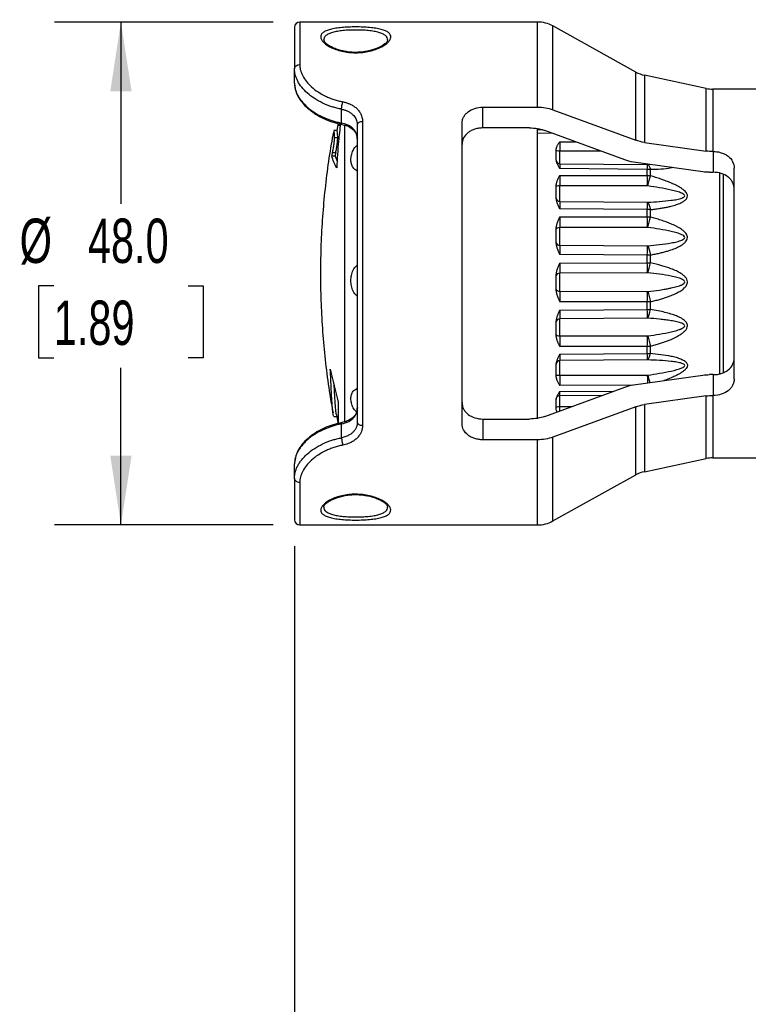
# Model space of a CAD drawing. Header units: millimetres. Extents: x 13 to 546, y 13 to 419.
# Tile 10 of 19: x 181 to 250, y 94 to 188. Entities that reach past the tile are written whole.
import ezdxf

# ---------------------------------------------------------------- set-up
doc = ezdxf.new("R2010")
doc.units = ezdxf.units.MM
doc.header["$LTSCALE"] = 2
doc.linetypes.add('SLD-Solid', pattern=[0])
doc.layers.add('DIMENSIONS', color=140, linetype='SLD-Solid', lineweight=25)
doc.styles.add('SLDTEXTSTYLE0', font='TXT', dxfattribs={"width": 0.7})
doc.dimstyles.new('SLDDIMSTYLE0', dxfattribs={"dimtxt": 4.316016, "dimasz": 6.604, "dimexe": 0, "dimexo": 0.0625, "dimgap": 1.079004, "dimtad": 0, "dimtih": 1, "dimtoh": 1, "dimrnd": 1e-09, "dimzin": 4, "dimdsep": 46, "dimtxsty": 'SLDTEXTSTYLE0', "dimsah": 1, "dimcen": 0.09, "dimadec": 0, "dimazin": 1, "dimtfac": 1, "dimtofl": 0, "dimtmove": 0, "dimatfit": 3, "dimfxl": 0, "dimfrac": 2, "dimtolj": 1, "dimtzin": 12, "dimarcsym": 0})
doc.dimstyles.new('SLDDIMSTYLE1', dxfattribs={"dimtxt": 4.316016, "dimasz": 6.604, "dimexe": 0, "dimexo": 0.0625, "dimgap": 1.079004, "dimtad": 0, "dimtih": 1, "dimtoh": 1, "dimrnd": 1e-09, "dimzin": 12, "dimdsep": 46, "dimtxsty": 'SLDTEXTSTYLE0', "dimsah": 1, "dimcen": 0.09, "dimadec": 0, "dimazin": 3, "dimtfac": 1, "dimtofl": 0, "dimtmove": 0, "dimatfit": 3, "dimfxl": 0, "dimfrac": 2, "dimtolj": 1, "dimtzin": 12, "dimarcsym": 0})
doc.dimstyles.new('SLDDIMSTYLE2', dxfattribs={"dimtxt": 4.316016, "dimasz": 6.604, "dimexe": 0, "dimexo": 0.0625, "dimgap": 1.079004, "dimtad": 0, "dimtih": 1, "dimtoh": 1, "dimrnd": 1e-09, "dimzin": 12, "dimdsep": 46, "dimtxsty": 'SLDTEXTSTYLE0', "dimsah": 1, "dimcen": 0, "dimadec": 0, "dimazin": 3, "dimtfac": 1, "dimtofl": 0, "dimtmove": 0, "dimatfit": 3, "dimfxl": 0, "dimfrac": 2, "dimtolj": 1, "dimtzin": 12, "dimarcsym": 0})

# ---------------------------------------------------------------- blocks, each defined once
blk = doc.blocks.new('_D_2')
at = {"layer": 'DIMENSIONS'}
for p, q in [((252.47, 232.239), (231.08, 232.239)), ((286.909, 172.59), (252.47, 232.239))]:
    blk.add_line(p, q, dxfattribs=at)
blk.add_solid([(286.909, 172.59), (284.487, 178.817), (282.727, 177.801)], dxfattribs=at)
at = {"layer": 'DIMENSIONS', "char_height": 4.2333, "attachment_point": 1, "style": 'SLDTEXTSTYLE0'}
for s, insert in [('M20', (215.966, 241.126)), ('M25', (215.966, 234.266)), ('KNOCKOUT', (205.688, 227.407))]:
    blk.add_mtext(s, dxfattribs=dict(at, insert=insert))
blk = doc.blocks.new('_D_5')
at = {"layer": 'DIMENSIONS'}
for p, q in [((206.859, 137.456), (206.859, 64.788)), ((312.159, 124.809), (312.159, 64.788)), ((206.859, 71.138), (242.479, 71.138)), ((248.327, 71.138), (246.878, 71.138)), ((246.878, 71.138), (246.878, 64.279)), ((261.153, 71.138), (262.602, 71.138)), ((262.602, 71.138), (262.602, 64.279)), ((312.159, 71.138), (267, 71.138)), ((246.878, 64.279), (248.327, 64.279)), ((262.602, 64.279), (261.153, 64.279))]:
    blk.add_line(p, q, dxfattribs=at)
for points in [[(206.859, 71.138), (213.463, 70.122), (213.463, 72.154)], [(312.159, 71.138), (305.555, 72.154), (305.555, 70.122)]]:
    blk.add_solid(points, dxfattribs=at)
at = {"layer": 'DIMENSIONS', "char_height": 4.2333, "attachment_point": 1, "style": 'SLDTEXTSTYLE0'}
for s, insert in [('105.3', (246.532, 77.562)), ('4.15', (248.327, 69.736))]:
    blk.add_mtext(s, dxfattribs=dict(at, insert=insert))
blk = doc.blocks.new('_D_6')
at = {"layer": 'DIMENSIONS'}
for p, q in [((204.819, 187.496), (183.929, 187.496)), ((190.279, 187.496), (190.279, 170.137)), ((183.866, 162.311), (182.417, 162.311)), ((182.417, 162.311), (182.417, 155.451)), ((196.692, 162.311), (198.141, 162.311)), ((198.141, 162.311), (198.141, 155.451)), ((182.417, 155.451), (183.866, 155.451)), ((198.141, 155.451), (196.692, 155.451)), ((190.279, 139.496), (190.279, 154.485)), ((204.819, 139.496), (183.929, 139.496))]:
    blk.add_line(p, q, dxfattribs=at)
for points in [[(190.279, 187.496), (189.263, 180.892), (191.295, 180.892)], [(190.279, 139.496), (191.295, 146.1), (189.263, 146.1)]]:
    blk.add_solid(points, dxfattribs=at)
at = {"layer": 'DIMENSIONS', "char_height": 4.2333, "attachment_point": 1, "style": 'SLDTEXTSTYLE0'}
for s, insert in [('%%c', (180.608, 168.734)), ('48.0', (187.124, 168.734)), ('1.89', (183.866, 160.909))]:
    blk.add_mtext(s, dxfattribs=dict(at, insert=insert))

msp = doc.modelspace()

# ---------------------------------------------------------------- linework, layer by layer
for p, q in [((230.083, 187.496), (207.359, 187.496)), ((207.359, 187.496), (207.359, 183.44)), ((230.083, 179.371), (230.083, 187.496)), ((239.467, 182.725), (231.537, 187.12)), ((231.537, 179.122), (231.537, 187.12)), ((206.859, 181.652), (206.859, 183.025)), ((239.467, 176.215), (239.467, 182.725)), ((246.19, 181.162), (240.297, 182.414)), ((240.297, 182.414), (240.297, 176.009)), ((246.19, 175.181), (246.19, 181.162)), ((258.859, 181.096), (246.813, 181.096)), ((246.813, 181.096), (246.813, 175.138)), ((211.359, 177.853), (211.359, 179.177)), ((224.859, 179.371), (230.083, 179.371)), ((224.859, 177.387), (224.859, 179.371)), ((231.537, 179.122), (239.467, 176.215)), ((211.006, 177.693), (210.902, 177.132)), ((211.031, 177.651), (211.235, 177.651)), ((211.628, 177.688), (211.628, 149.3)), ((213.359, 177.99), (213.359, 149.003)), ((222.859, 149.177), (222.859, 177.816)), ((210.912, 177.132), (210.61, 177.132)), ((229.307, 177.387), (224.859, 177.387)), ((230.039, 177.331), (230.039, 163.496)), ((230.58, 177.192), (230.039, 177.194)), ((231.525, 176.858), (230.039, 176.876)), ((238.404, 174.336), (230.761, 177.138)), ((210.689, 176.46), (210.991, 176.46)), ((232.206, 176.067), (233.7, 176.06)), ((240.297, 176.009), (246.19, 175.181)), ((210.498, 175.039), (210.799, 175.039)), ((231.859, 174.301), (231.859, 175.402)), ((232.206, 173.978), (232.206, 175.177)), ((236.141, 175.166), (232.206, 175.177)), ((246.813, 175.138), (246.859, 175.138)), ((246.859, 175.138), (246.859, 173.153)), ((210.732, 174.702), (210.43, 174.702)), ((210.732, 174.702), (210.937, 174.204)), ((232.206, 173.978), (240.561, 173.906)), ((245.874, 173.197), (239.235, 174.13)), ((240.561, 173.906), (240.6, 173.906)), ((240.805, 173.909), (240.6, 173.906)), ((240.561, 173.432), (232.206, 173.505)), ((240.561, 172.842), (240.561, 173.432)), ((240.853, 172.821), (240.853, 173.416)), ((246.498, 173.153), (246.859, 173.153)), ((247.499, 153.906), (247.499, 173.09)), ((247.791, 172.973), (247.791, 154.004)), ((248.859, 153.43), (248.859, 173.562)), ((231.859, 170.612), (231.859, 171.989)), ((232.206, 172.858), (240.561, 172.842)), ((232.206, 170.362), (232.206, 171.863)), ((240.561, 171.859), (232.206, 171.863)), ((240.6, 171.856), (240.561, 171.859)), ((232.206, 170.362), (240.561, 170.3)), ((240.561, 169.593), (232.206, 169.653)), ((240.561, 168.898), (240.561, 169.593)), ((240.853, 168.884), (240.853, 169.585)), ((232.206, 168.891), (240.561, 168.898)), ((231.859, 166.347), (231.859, 167.888)), ((240.561, 167.888), (232.206, 167.87)), ((232.206, 166.19), (232.206, 167.87)), ((240.6, 167.885), (240.561, 167.888)), ((232.206, 166.19), (240.561, 166.142)), ((240.561, 165.26), (232.206, 165.302)), ((232.206, 164.487), (240.561, 164.516)), ((240.561, 164.516), (240.561, 165.26)), ((240.853, 164.51), (240.853, 165.261)), ((240.561, 163.561), (232.206, 163.524)), ((232.206, 161.8), (232.206, 163.524)), ((240.6, 163.559), (240.561, 163.561)), ((230.039, 163.496), (230.039, 149.667)), ((231.859, 161.85), (231.859, 163.432)), ((232.206, 161.8), (240.561, 161.77)), ((240.561, 160.784), (232.206, 160.805)), ((240.561, 160.052), (240.561, 160.784)), ((240.853, 160.055), (240.853, 160.794)), ((232.206, 160.003), (240.561, 160.052)), ((231.859, 157.488), (231.859, 158.981)), ((240.561, 159.229), (232.206, 159.175)), ((232.206, 157.547), (232.206, 159.175)), ((240.6, 159.228), (240.561, 159.229)), ((232.206, 157.547), (240.561, 157.538)), ((240.561, 156.528), (232.206, 156.526)), ((240.561, 155.867), (240.561, 156.528)), ((240.853, 155.878), (240.853, 156.545)), ((232.206, 155.802), (240.561, 155.867)), ((240.561, 155.242), (232.206, 155.176)), ((232.206, 153.777), (232.206, 155.176)), ((240.6, 155.242), (240.561, 155.242)), ((231.859, 153.611), (231.859, 154.895)), ((232.206, 153.777), (240.561, 153.788)), ((239.235, 152.863), (245.874, 153.796)), ((246.859, 153.839), (246.498, 153.839)), ((246.859, 153.839), (246.859, 151.855)), ((230.761, 149.855), (238.404, 152.657)), ((239.112, 152.832), (232.206, 152.812)), ((232.206, 152.224), (237.349, 152.27)), ((231.859, 150.536), (231.859, 151.507)), ((232.204, 151.851), (236.304, 151.887)), ((232.206, 151.851), (232.206, 151.862)), ((232.206, 150.793), (232.206, 151.852)), ((246.19, 151.812), (240.297, 150.983)), ((246.19, 145.831), (246.19, 151.812)), ((246.859, 151.855), (246.813, 151.855)), ((246.813, 151.855), (246.813, 145.896)), ((239.467, 150.778), (231.537, 147.871)), ((232.206, 150.793), (233.333, 150.798)), ((239.467, 144.268), (239.467, 150.778)), ((240.297, 150.983), (240.297, 144.578)), ((210.61, 149.86), (210.912, 149.86)), ((224.859, 149.606), (229.307, 149.606)), ((224.859, 149.606), (224.859, 147.622)), ((211.359, 147.816), (211.359, 149.14)), ((230.083, 147.622), (224.859, 147.622)), ((230.083, 139.496), (230.083, 147.622)), ((231.537, 139.872), (231.537, 147.871)), ((240.297, 144.578), (246.19, 145.831)), ((246.813, 145.896), (258.859, 145.896)), ((206.859, 143.968), (206.859, 145.34)), ((231.537, 139.872), (239.467, 144.268)), ((207.359, 143.552), (207.359, 139.496)), ((207.359, 139.496), (230.083, 139.496))]:
    msp.add_line(p, q)
for centre, radius, start, end in [((207.359, 186.996), 0.5, 90, 180), ((230.083, 184.496), 3, 61, 90), ((240.921, 185.349), 3, 241, 258), ((246.813, 184.096), 3, 258, 270), ((246.813, 142.896), 3, 90, 102), ((240.921, 141.644), 3, 102, 119), ((207.359, 139.996), 0.5, 180, 270), ((230.083, 142.496), 3, 270, 299)]:
    msp.add_arc(centre, radius, start, end)
for points, knots in [([(212.709, 187.03), (212.935, 187.03), (213.388, 187.021), (214.04, 186.978), (214.634, 186.906), (215.147, 186.801), (215.559, 186.664), (215.851, 186.494), (216.027, 186.294), (216.079, 186.069), (216.012, 185.825), (215.821, 185.572), (215.52, 185.32), (215.111, 185.081), (214.613, 184.87), (214.03, 184.702), (213.39, 184.591), (212.709, 184.554), (212.031, 184.593), (211.384, 184.7), (210.804, 184.87), (210.307, 185.082), (209.902, 185.32), (209.602, 185.571), (209.411, 185.824), (209.344, 186.068), (209.393, 186.293), (209.566, 186.494), (209.856, 186.664), (210.269, 186.801), (210.782, 186.905), (211.377, 186.978), (212.029, 187.02), (212.482, 187.03), (212.709, 187.03)], [0, 0, 0, 0, 0.0310099, 0.0620492, 0.0932358, 0.1245405, 0.1554941, 0.1870013, 0.2182504, 0.2498541, 0.2813883, 0.3128505, 0.3443627, 0.3756268, 0.4071727, 0.4379033, 0.4692472, 0.4999949, 0.5310188, 0.562115, 0.5932635, 0.6244886, 0.6557001, 0.6871746, 0.7185932, 0.7501112, 0.7817358, 0.8129265, 0.8444119, 0.8753458, 0.9066821, 0.9379153, 0.9689832, 1, 1, 1, 1]), ([(212.709, 186.736), (212.502, 186.733), (212.089, 186.728), (211.492, 186.683), (210.951, 186.613), (210.488, 186.512), (210.116, 186.376), (209.878, 186.226), (209.741, 186.075), (209.668, 185.939), (209.663, 185.839), (209.66, 185.79)], [0, 0, 0, 0, 0.125311, 0.250279, 0.378278, 0.501439, 0.624374, 0.751746, 0.832469, 0.91727, 1, 1, 1, 1]), ([(215.756, 185.793), (215.749, 185.867), (215.734, 186.012), (215.568, 186.207), (215.302, 186.375), (214.928, 186.511), (214.465, 186.612), (213.924, 186.683), (213.328, 186.728), (212.916, 186.733), (212.709, 186.736)], [0, 0, 0, 0, 0.125608, 0.247594, 0.375828, 0.498523, 0.622249, 0.749882, 0.874493, 1, 1, 1, 1]), ([(215.759, 185.799), (215.752, 185.752), (215.737, 185.665), (215.601, 185.492), (215.363, 185.303), (215.029, 185.112), (214.684, 184.956), (214.304, 184.823), (213.847, 184.707), (213.345, 184.628), (212.694, 184.588), (212.056, 184.627), (211.474, 184.728), (211.027, 184.847), (210.569, 185.017), (210.125, 185.243), (209.745, 185.524), (209.692, 185.703), (209.663, 185.8)], [0, 0, 0, 0, 0.055812, 0.105821, 0.188166, 0.246367, 0.289555, 0.336692, 0.3883, 0.440672, 0.489101, 0.577347, 0.622719, 0.669772, 0.728142, 0.802995, 0.893802, 1, 1, 1, 1]), ([(207.359, 183.44), (207.36, 183.397), (207.361, 183.309), (207.375, 183.176), (207.398, 183.042), (207.429, 182.907), (207.47, 182.772), (207.519, 182.636), (207.577, 182.499), (207.712, 182.226), (207.98, 181.816), (208.473, 181.296), (209.086, 180.821), (209.689, 180.481), (210.212, 180.25), (210.622, 180.1), (211.045, 179.974), (211.337, 179.912), (211.484, 179.881)], [0, 0, 0, 0, 0.031894, 0.063582, 0.095112, 0.126532, 0.15789, 0.189235, 0.220616, 0.252083, 0.377742, 0.502957, 0.627378, 0.752099, 0.814771, 0.876682, 0.938276, 1, 1, 1, 1]), ([(211.359, 179.177), (211.283, 179.192), (211.134, 179.221), (210.918, 179.272), (210.712, 179.326), (210.516, 179.384), (210.331, 179.444), (210.155, 179.506), (209.988, 179.569), (209.832, 179.632), (209.685, 179.696), (209.3, 179.873), (208.734, 180.191), (208.062, 180.706), (207.533, 181.261), (207.21, 181.753), (207.03, 182.144), (206.932, 182.439), (206.87, 182.735), (206.863, 182.928), (206.859, 183.025)], [0, 0, 0, 0, 0.029511, 0.058031, 0.08556, 0.1121, 0.137649, 0.162208, 0.185777, 0.208356, 0.229945, 0.250545, 0.380995, 0.500641, 0.628517, 0.750533, 0.812087, 0.874166, 0.936796, 1, 1, 1, 1]), ([(206.859, 181.652), (206.86, 181.607), (206.861, 181.516), (206.876, 181.377), (206.899, 181.236), (206.933, 181.094), (206.976, 180.95), (207.028, 180.806), (207.091, 180.66), (207.163, 180.514), (207.245, 180.369), (207.337, 180.223), (207.439, 180.078), (207.55, 179.934), (207.671, 179.791), (207.802, 179.65), (207.942, 179.51), (208.228, 179.248), (208.73, 178.866), (209.34, 178.524), (209.834, 178.305), (210.157, 178.178), (210.52, 178.056), (210.923, 177.943), (211.21, 177.884), (211.359, 177.853)], [0, 0, 0, 0, 0.030643, 0.061345, 0.09211, 0.122941, 0.153843, 0.184819, 0.215871, 0.247005, 0.278223, 0.309529, 0.340926, 0.372418, 0.404008, 0.435699, 0.467495, 0.499399, 0.618583, 0.749351, 0.79152, 0.837668, 0.887797, 0.941908, 1, 1, 1, 1]), ([(206.869, 181.57), (206.882, 181.416), (206.906, 181.123), (207.048, 180.697), (207.232, 180.322), (207.487, 179.929), (207.788, 179.572), (208.072, 179.303), (208.256, 179.147), (208.413, 179.021), (208.645, 178.85), (208.968, 178.64), (209.394, 178.399), (209.938, 178.147), (210.609, 177.899), (211.12, 177.785), (211.391, 177.725)], [0, 0, 0, 0, 0.0995, 0.188386, 0.26656, 0.334034, 0.437134, 0.498372, 0.517259, 0.547085, 0.589957, 0.645889, 0.71489, 0.796938, 0.891979, 1, 1, 1, 1]), ([(211.484, 179.881), (211.528, 179.872), (211.616, 179.854), (211.746, 179.82), (211.872, 179.781), (211.996, 179.736), (212.117, 179.686), (212.313, 179.595), (212.567, 179.444), (212.844, 179.21), (213.068, 178.941), (213.215, 178.675), (213.302, 178.429), (213.35, 178.211), (213.356, 178.064), (213.359, 177.99)], [0, 0, 0, 0, 0.041273, 0.082409, 0.123536, 0.164785, 0.206285, 0.248162, 0.372917, 0.497239, 0.622048, 0.748029, 0.832811, 0.916471, 1, 1, 1, 1]), ([(211.359, 179.177), (211.401, 179.168), (211.486, 179.151), (211.61, 179.117), (211.73, 179.078), (211.847, 179.033), (212.015, 178.958), (212.224, 178.837), (212.436, 178.662), (212.601, 178.474), (212.72, 178.283), (212.801, 178.086), (212.85, 177.888), (212.856, 177.754), (212.859, 177.688)], [0, 0, 0, 0, 0.050041, 0.1000825, 0.1501246, 0.2001673, 0.2502108, 0.37409, 0.4998852, 0.6069847, 0.7105214, 0.8105184, 0.9070017, 1, 1, 1, 1]), ([(222.859, 177.816), (222.859, 177.922), (222.872, 178.025), (222.922, 178.228), (222.961, 178.328), (223.061, 178.518), (223.122, 178.607), (223.267, 178.776), (223.351, 178.855), (223.628, 179.067), (223.851, 179.18), (224.332, 179.331), (224.594, 179.371), (224.859, 179.371)], [0, 0, 0, 0, 0.125, 0.125, 0.25, 0.25, 0.375, 0.375, 0.5, 0.5, 0.75, 0.75, 1, 1, 1, 1]), ([(230.083, 179.371), (230.338, 179.371), (230.587, 179.35), (231.076, 179.266), (231.314, 179.204), (231.537, 179.122)], [0, 0, 0, 0, 0.5, 0.5, 1, 1, 1, 1]), ([(211.251, 177.786), (211.182, 177.231), (211.01, 175.829), (210.938, 174.42), (210.895, 173.569)], [0, 0, 0, 0, 0.396145, 1, 1, 1, 1]), ([(211.031, 177.662), (211.039, 177.662), (211.056, 177.663), (211.089, 177.748), (211.107, 177.795)], [0, 0, 0, 0, 0.448629, 1, 1, 1, 1]), ([(212.859, 176.361), (212.859, 176.77), (212.512, 177.448), (211.724, 177.785), (211.359, 177.853)], [0, 0, 0, 0, 0.188406, 0.3297104, 0.3297104, 0.3297104, 0.3297104]), ([(211.393, 177.729), (211.384, 177.733), (211.365, 177.743), (211.361, 177.815), (211.359, 177.853)], [0, 0, 0, 0, 0.466758, 1, 1, 1, 1]), ([(211.391, 177.725), (211.567, 177.681), (211.941, 177.588), (212.421, 177.297), (212.797, 176.863), (212.844, 176.496), (212.869, 176.302)], [0, 0, 0, 0, 0.2094823, 0.4463523, 0.7094663, 1, 1, 1, 1]), ([(213.359, 177.99), (213.226, 177.99), (213.099, 177.958), (212.911, 177.845), (212.859, 177.768), (212.859, 177.688)], [0, 0, 0, 0, 0.5, 0.5, 1, 1, 1, 1]), ([(212.859, 177.688), (212.859, 173.604), (212.859, 168.62), (212.859, 158.373), (212.859, 153.389), (212.859, 149.305)], [0, 0, 0, 0, 0.5, 0.5, 1, 1, 1, 1]), ([(210.573, 176.983), (210.5, 176.599), (210.263, 175.348), (209.958, 173.209), (209.657, 170.572), (209.454, 167.921), (209.344, 165.262), (209.328, 162.597), (209.408, 159.93), (209.582, 157.264), (209.854, 154.603), (210.169, 152.242), (210.434, 150.776), (210.54, 150.188)], [0, 0, 0, 0, 0.043469, 0.141863, 0.240382, 0.339026, 0.437793, 0.536685, 0.635702, 0.734845, 0.834114, 0.93351, 1, 1, 1, 1]), ([(210.689, 176.46), (210.678, 176.641), (210.656, 177.009), (210.628, 177.188), (210.61, 177.132), (210.61, 177.132)], [0, 0, 0, 0, 0.492274, 0.998829, 1, 1, 1, 1]), ([(210.991, 176.46), (210.98, 176.641), (210.958, 177.009), (210.93, 177.188), (210.912, 177.132), (210.912, 177.132)], [0, 0, 0, 0, 0.492274, 0.998829, 1, 1, 1, 1]), ([(224.859, 177.387), (224.727, 177.387), (224.597, 177.377), (224.341, 177.339), (224.214, 177.31), (223.972, 177.234), (223.857, 177.187), (223.639, 177.077), (223.536, 177.012), (223.26, 176.8), (223.111, 176.626), (222.911, 176.247), (222.859, 176.037), (222.859, 175.823)], [0, 0, 0, 0, 0.125, 0.125, 0.25, 0.25, 0.375, 0.375, 0.5, 0.5, 0.75, 0.75, 1, 1, 1, 1]), ([(229.307, 177.387), (229.562, 177.387), (229.811, 177.365), (230.3, 177.282), (230.539, 177.219), (230.761, 177.138)], [0, 0, 0, 0, 0.5, 0.5, 1, 1, 1, 1]), ([(210.498, 175.039), (210.523, 175.166), (210.549, 175.306), (210.597, 175.592), (210.619, 175.738), (210.656, 176.006), (210.67, 176.13), (210.688, 176.333), (210.691, 176.411), (210.689, 176.46)], [0, 0, 0, 0, 0.25, 0.25, 0.5, 0.5, 0.75, 0.75, 1, 1, 1, 1]), ([(210.799, 175.039), (210.825, 175.166), (210.851, 175.306), (210.899, 175.592), (210.921, 175.738), (210.957, 176.006), (210.972, 176.13), (210.99, 176.333), (210.993, 176.411), (210.991, 176.46)], [0, 0, 0, 0, 0.25, 0.25, 0.5, 0.5, 0.75, 0.75, 1, 1, 1, 1]), ([(212.859, 173.288), (212.845, 173.293), (212.661, 173.358), (212.451, 173.574), (212.278, 173.934), (212.229, 174.339), (212.276, 174.789), (212.452, 175.27), (212.661, 175.625), (212.845, 175.743), (212.859, 175.752)], [0, 0, 0, 0, 0.014593, 0.194339, 0.351257, 0.499972, 0.648608, 0.805838, 0.985326, 1, 1, 1, 1]), ([(232.206, 176.067), (232.172, 176.026), (232.117, 175.959), (232.038, 175.856), (231.975, 175.761), (231.922, 175.662), (231.886, 175.57), (231.863, 175.485), (231.86, 175.429), (231.859, 175.402)], [0, 0, 0, 0, 0.200272, 0.331878, 0.495613, 0.642231, 0.771135, 0.890043, 1, 1, 1, 1]), ([(246.859, 175.138), (246.991, 175.138), (247.121, 175.128), (247.377, 175.09), (247.504, 175.061), (247.746, 174.985), (247.861, 174.938), (248.079, 174.827), (248.182, 174.762), (248.458, 174.549), (248.607, 174.374), (248.806, 173.991), (248.859, 173.779), (248.859, 173.562)], [0, 0, 0, 0, 0.125, 0.125, 0.25, 0.25, 0.375, 0.375, 0.5, 0.5, 0.75, 0.75, 1, 1, 1, 1]), ([(231.859, 174.301), (231.86, 174.279), (231.861, 174.233), (231.874, 174.162), (231.894, 174.086), (231.925, 173.996), (231.975, 173.887), (232.038, 173.771), (232.117, 173.643), (232.172, 173.557), (232.206, 173.505)], [0, 0, 0, 0, 0.081692, 0.168249, 0.260153, 0.357807, 0.504424, 0.668142, 0.799745, 1, 1, 1, 1]), ([(240.853, 173.416), (240.805, 173.42), (240.708, 173.43), (240.61, 173.431), (240.561, 173.432)], [0, 0, 0, 0, 0.500298, 1, 1, 1, 1]), ([(242.991, 173.602), (242.935, 173.59), (242.264, 173.443), (241.528, 173.429), (240.853, 173.416)], [0, 0, 0, 0, 0.083482, 1, 1, 1, 1]), ([(248.859, 171.562), (248.859, 171.673), (248.846, 171.78), (248.796, 171.99), (248.758, 172.093), (248.658, 172.288), (248.597, 172.38), (248.452, 172.552), (248.368, 172.632), (248.091, 172.848), (247.868, 172.962), (247.386, 173.114), (247.123, 173.153), (246.859, 173.153)], [0, 0, 0, 0, 0.125, 0.125, 0.25, 0.25, 0.375, 0.375, 0.5, 0.5, 0.75, 0.75, 1, 1, 1, 1]), ([(232.206, 172.858), (232.172, 172.804), (232.117, 172.715), (232.038, 172.579), (231.975, 172.454), (231.922, 172.325), (231.886, 172.206), (231.863, 172.096), (231.86, 172.024), (231.859, 171.989)], [0, 0, 0, 0, 0.200272, 0.331878, 0.495614, 0.642231, 0.771136, 0.890043, 1, 1, 1, 1]), ([(240.561, 172.842), (240.61, 172.841), (240.708, 172.839), (240.805, 172.827), (240.853, 172.821)], [0, 0, 0, 0, 0.499702, 1, 1, 1, 1]), ([(240.853, 169.585), (241.004, 169.602), (241.296, 169.636), (241.718, 169.697), (242.112, 169.763), (242.478, 169.835), (242.888, 169.931), (243.317, 170.053), (243.712, 170.203), (243.968, 170.341), (244.12, 170.446), (244.243, 170.55), (244.352, 170.693), (244.403, 170.873), (244.372, 171.044), (244.292, 171.196), (244.16, 171.353), (243.979, 171.515), (243.766, 171.662), (243.537, 171.796), (243.227, 171.96), (242.838, 172.139), (242.349, 172.332), (241.86, 172.505), (241.353, 172.672), (241.02, 172.771), (240.853, 172.821)], [0, 0, 0, 0, 0.055715, 0.108217, 0.157539, 0.203725, 0.246826, 0.314824, 0.371542, 0.407619, 0.427294, 0.444434, 0.472042, 0.500253, 0.519426, 0.540667, 0.565357, 0.59543, 0.628886, 0.658171, 0.690312, 0.753765, 0.810399, 0.876663, 0.938269, 1, 1, 1, 1]), ([(240.6, 170.301), (240.981, 170.318), (241.738, 170.362), (242.665, 170.45), (243.382, 170.559), (243.797, 170.659), (244.069, 170.776), (244.204, 170.953), (243.874, 171.167), (243.381, 171.325), (242.658, 171.509), (241.739, 171.681), (240.981, 171.801), (240.6, 171.856)], [0, 0, 0, 0, 0.1186114, 0.2372228, 0.2965285, 0.3558342, 0.3854871, 0.4151399, 0.4744456, 0.5337513, 0.593057, 0.7116685, 0.8302799, 0.8302799, 0.8302799, 0.8302799]), ([(231.859, 170.612), (231.86, 170.585), (231.861, 170.529), (231.874, 170.442), (231.894, 170.351), (231.926, 170.241), (231.975, 170.109), (232.038, 169.97), (232.117, 169.817), (232.172, 169.715), (232.206, 169.653)], [0, 0, 0, 0, 0.081717, 0.168301, 0.260233, 0.357918, 0.504504, 0.66819, 0.799774, 1, 1, 1, 1]), ([(240.853, 169.585), (240.805, 169.587), (240.708, 169.592), (240.61, 169.593), (240.561, 169.593)], [0, 0, 0, 0, 0.500298, 1, 1, 1, 1]), ([(232.206, 168.891), (232.172, 168.828), (232.117, 168.724), (232.038, 168.566), (231.975, 168.421), (231.922, 168.273), (231.886, 168.137), (231.863, 168.01), (231.86, 167.928), (231.859, 167.888)], [0, 0, 0, 0, 0.200276, 0.331885, 0.495623, 0.642244, 0.771143, 0.890046, 1, 1, 1, 1]), ([(240.561, 168.898), (240.61, 168.898), (240.708, 168.896), (240.805, 168.888), (240.853, 168.884)], [0, 0, 0, 0, 0.499702, 1, 1, 1, 1]), ([(240.853, 165.261), (241.004, 165.289), (241.295, 165.344), (241.717, 165.437), (242.111, 165.534), (242.476, 165.635), (242.886, 165.765), (243.316, 165.926), (243.711, 166.117), (243.967, 166.285), (244.119, 166.411), (244.242, 166.534), (244.352, 166.701), (244.403, 166.904), (244.373, 167.094), (244.292, 167.26), (244.161, 167.429), (243.981, 167.601), (243.768, 167.753), (243.539, 167.89), (243.23, 168.055), (242.84, 168.235), (242.351, 168.423), (241.86, 168.589), (241.353, 168.747), (241.02, 168.838), (240.853, 168.884)], [0, 0, 0, 0, 0.055682, 0.108145, 0.157425, 0.203564, 0.246613, 0.31464, 0.371382, 0.407449, 0.427107, 0.444242, 0.471844, 0.500041, 0.519217, 0.540463, 0.565163, 0.595204, 0.628625, 0.657862, 0.689911, 0.753356, 0.810263, 0.876699, 0.938166, 1, 1, 1, 1]), ([(240.6, 166.144), (240.98, 166.175), (241.738, 166.249), (242.663, 166.376), (243.381, 166.521), (243.796, 166.646), (244.068, 166.786), (244.204, 166.987), (243.875, 167.218), (243.383, 167.379), (242.663, 167.561), (241.738, 167.726), (240.98, 167.836), (240.6, 167.885)], [0, 0, 0, 0, 0.1185851, 0.2371702, 0.2964627, 0.3557553, 0.3854015, 0.4150478, 0.4743404, 0.5336329, 0.5929255, 0.7115105, 0.8300956, 0.8300956, 0.8300956, 0.8300956]), ([(231.859, 166.347), (231.86, 166.317), (231.861, 166.255), (231.874, 166.159), (231.894, 166.059), (231.926, 165.939), (231.975, 165.796), (232.038, 165.645), (232.117, 165.479), (232.172, 165.369), (232.206, 165.302)], [0, 0, 0, 0, 0.08176, 0.168389, 0.260371, 0.358109, 0.504661, 0.668313, 0.799845, 1, 1, 1, 1]), ([(232.206, 164.487), (232.172, 164.42), (232.117, 164.309), (232.014, 164.093), (231.933, 163.883), (231.879, 163.661), (231.861, 163.528), (231.859, 163.453), (231.859, 163.432)], [0, 0, 0, 0, 0.200297, 0.33192, 0.642108, 0.799793, 0.942597, 1, 1, 1, 1]), ([(240.853, 165.261), (240.805, 165.26), (240.708, 165.26), (240.61, 165.26), (240.561, 165.26)], [0, 0, 0, 0, 0.500298, 1, 1, 1, 1]), ([(240.561, 164.516), (240.61, 164.516), (240.708, 164.516), (240.805, 164.512), (240.853, 164.51)], [0, 0, 0, 0, 0.499702, 1, 1, 1, 1]), ([(240.853, 160.794), (241.005, 160.831), (241.299, 160.903), (241.723, 161.02), (242.117, 161.139), (242.481, 161.261), (242.889, 161.414), (243.317, 161.599), (243.689, 161.802), (243.937, 161.975), (244.131, 162.137), (244.316, 162.359), (244.423, 162.668), (244.339, 162.958), (244.183, 163.179), (243.985, 163.353), (243.839, 163.456), (243.628, 163.589), (243.315, 163.754), (242.709, 164.005), (241.879, 164.27), (241.215, 164.426), (240.853, 164.51)], [0, 0, 0, 0, 0.056117, 0.108817, 0.158134, 0.204108, 0.246791, 0.314265, 0.371239, 0.398081, 0.422057, 0.461297, 0.500014, 0.532173, 0.564575, 0.596134, 0.626247, 0.629174, 0.685964, 0.753605, 0.865832, 1, 1, 1, 1]), ([(212.244, 162.821), (212.254, 162.989), (212.273, 163.336), (212.451, 163.839), (212.661, 164.178), (212.845, 164.287), (212.859, 164.295)], [0, 0, 0, 0, 0.297686, 0.611371, 0.97074, 1, 1, 1, 1]), ([(240.6, 161.772), (240.98, 161.816), (241.548, 161.887), (242.178, 161.987), (242.548, 162.054), (242.913, 162.126), (243.292, 162.216), (243.589, 162.307), (243.719, 162.355), (243.797, 162.387), (243.982, 162.467), (244.27, 162.685), (243.989, 162.895), (243.767, 162.991), (243.607, 163.051), (243.291, 163.144), (242.663, 163.286), (241.737, 163.432), (240.98, 163.52), (240.6, 163.559)], [0, 0, 0, 0, 0.1185494, 0.1778241, 0.2000521, 0.2370988, 0.2963735, 0.3260109, 0.3408296, 0.3445342, 0.3556482, 0.4149229, 0.4741976, 0.481607, 0.503835, 0.5334724, 0.5927471, 0.7112965, 0.8298459, 0.8298459, 0.8298459, 0.8298459]), ([(212.859, 161.325), (212.845, 161.333), (212.661, 161.445), (212.454, 161.795), (212.271, 162.304), (212.253, 162.652), (212.244, 162.821)], [0, 0, 0, 0, 0.029318, 0.388187, 0.702671, 1, 1, 1, 1]), ([(231.859, 161.85), (231.86, 161.82), (231.861, 161.758), (231.874, 161.662), (231.894, 161.561), (231.926, 161.44), (231.975, 161.297), (232.038, 161.146), (232.117, 160.981), (232.172, 160.871), (232.206, 160.805)], [0, 0, 0, 0, 0.0817167, 0.1682993, 0.2602301, 0.3579118, 0.504502, 0.6681905, 0.7997741, 1, 1, 1, 1]), ([(240.853, 160.794), (240.805, 160.791), (240.708, 160.786), (240.61, 160.785), (240.561, 160.784)], [0, 0, 0, 0, 0.5002984, 1, 1, 1, 1]), ([(232.206, 160.003), (232.172, 159.938), (232.117, 159.829), (232.038, 159.666), (231.975, 159.518), (231.922, 159.368), (231.886, 159.23), (231.863, 159.102), (231.86, 159.02), (231.859, 158.981)], [0, 0, 0, 0, 0.2001671, 0.3316998, 0.4953679, 0.6419171, 0.7709379, 0.8899493, 1, 1, 1, 1]), ([(240.561, 160.052), (240.61, 160.052), (240.708, 160.053), (240.805, 160.054), (240.853, 160.055)], [0, 0, 0, 0, 0.499702, 1, 1, 1, 1]), ([(240.853, 156.545), (241.005, 156.588), (241.298, 156.672), (241.721, 156.804), (242.115, 156.936), (242.48, 157.07), (242.888, 157.235), (243.316, 157.433), (243.721, 157.662), (244.019, 157.88), (244.196, 158.053), (244.295, 158.191), (244.365, 158.325), (244.404, 158.489), (244.373, 158.67), (244.293, 158.823), (244.163, 158.973), (243.981, 159.119), (243.705, 159.285), (243.315, 159.462), (242.807, 159.635), (242.221, 159.793), (241.564, 159.936), (241.098, 160.014), (240.853, 160.055)], [0, 0, 0, 0, 0.055982, 0.108606, 0.157905, 0.203921, 0.246706, 0.314266, 0.37121, 0.411295, 0.445361, 0.459165, 0.472287, 0.500254, 0.519688, 0.541016, 0.565638, 0.594543, 0.628908, 0.686003, 0.753663, 0.82721, 0.909259, 1, 1, 1, 1]), ([(240.6, 157.54), (240.98, 157.592), (241.738, 157.705), (242.573, 157.861), (243.114, 157.991), (243.377, 158.062), (243.588, 158.13), (243.728, 158.183), (243.806, 158.215), (243.917, 158.267), (244.071, 158.35), (244.204, 158.555), (243.94, 158.721), (243.63, 158.822), (243.375, 158.888), (243.112, 158.942), (242.841, 158.99), (242.567, 159.032), (242.291, 159.069), (242.013, 159.102), (241.455, 159.162), (240.98, 159.201), (240.6, 159.228)], [0, 0, 0, 0, 0.1185789, 0.2371579, 0.2668026, 0.2964474, 0.3260921, 0.3409145, 0.3483256, 0.3557368, 0.3853816, 0.4150263, 0.4743158, 0.5039605, 0.5336052, 0.56325, 0.5928947, 0.6225394, 0.6521842, 0.6818289, 0.7114737, 0.8300526, 0.8300526, 0.8300526, 0.8300526]), ([(231.859, 157.488), (231.86, 157.459), (231.861, 157.401), (231.874, 157.312), (231.894, 157.219), (231.925, 157.108), (231.975, 156.976), (232.038, 156.837), (232.117, 156.686), (232.172, 156.586), (232.206, 156.526)], [0, 0, 0, 0, 0.081693, 0.168251, 0.260155, 0.357809, 0.504428, 0.668146, 0.799747, 1, 1, 1, 1]), ([(240.853, 156.545), (240.805, 156.54), (240.708, 156.531), (240.61, 156.529), (240.561, 156.528)], [0, 0, 0, 0, 0.500298, 1, 1, 1, 1]), ([(232.206, 155.802), (232.172, 155.743), (232.117, 155.646), (232.038, 155.501), (231.975, 155.369), (231.922, 155.236), (231.886, 155.114), (231.863, 155.002), (231.86, 154.93), (231.859, 154.895)], [0, 0, 0, 0, 0.200231, 0.331809, 0.495511, 0.642095, 0.77105, 0.890003, 1, 1, 1, 1]), ([(240.561, 155.867), (240.61, 155.867), (240.708, 155.869), (240.805, 155.875), (240.853, 155.878)], [0, 0, 0, 0, 0.499702, 1, 1, 1, 1]), ([(240.6, 153.791), (241.361, 153.903), (242.493, 154.085), (243.657, 154.384), (244.07, 154.588), (244.202, 154.769), (243.872, 154.937), (243.379, 155.035), (242.656, 155.132), (241.739, 155.198), (240.981, 155.23), (240.6, 155.242)], [0, 0, 0, 0, 0.2372174, 0.3558261, 0.3854783, 0.4151305, 0.4744348, 0.5337392, 0.5930435, 0.7116522, 0.830261, 0.830261, 0.830261, 0.830261]), ([(240.853, 155.878), (241.185, 155.847), (241.847, 155.785), (242.667, 155.659), (243.299, 155.503), (243.69, 155.376), (243.977, 155.244), (244.146, 155.133), (244.262, 155.027), (244.335, 154.933), (244.379, 154.836), (244.395, 154.733), (244.378, 154.624), (244.318, 154.48), (244.182, 154.316), (243.982, 154.149), (243.755, 153.991), (243.491, 153.841), (243.178, 153.687), (242.741, 153.498), (242.386, 153.356), (242.151, 153.276), (242.13, 153.27)], [0, 0, 0, 0, 0.1463133, 0.2920094, 0.3673453, 0.4401875, 0.4799704, 0.5158372, 0.538394, 0.5584959, 0.5767329, 0.5938876, 0.6130771, 0.632538, 0.6693212, 0.7090128, 0.7471109, 0.7892416, 0.838592, 0.8954021, 0.9908945, 1, 1, 1, 1]), ([(246.859, 153.839), (246.991, 153.839), (247.121, 153.849), (247.377, 153.887), (247.504, 153.916), (247.747, 153.993), (247.862, 154.039), (248.079, 154.151), (248.182, 154.216), (248.459, 154.431), (248.608, 154.607), (248.806, 154.995), (248.859, 155.21), (248.859, 155.43)], [0, 0, 0, 0, 0.125, 0.125, 0.25, 0.25, 0.375, 0.375, 0.5, 0.5, 0.75, 0.75, 1, 1, 1, 1]), ([(210.61, 149.861), (210.594, 149.892), (210.56, 149.956), (210.501, 150.474), (210.437, 151.293), (210.378, 152.29), (210.326, 153.332), (210.296, 154.011), (210.281, 154.353)], [0, 0, 0, 0, 0.184444, 0.374686, 0.559645, 0.749963, 0.874192, 1, 1, 1, 1]), ([(231.859, 153.611), (231.86, 153.588), (231.861, 153.538), (231.874, 153.464), (231.894, 153.386), (231.925, 153.293), (231.975, 153.183), (232.038, 153.068), (232.117, 152.943), (232.172, 152.861), (232.206, 152.812)], [0, 0, 0, 0, 0.081692, 0.16825, 0.260154, 0.357808, 0.504425, 0.668142, 0.799745, 1, 1, 1, 1]), ([(240.561, 153.788), (240.561, 153.702), (240.562, 153.529), (240.562, 153.276), (240.562, 153.124), (240.562, 153.049)], [0, 0, 0, 0, 0.335736, 0.67161, 1, 1, 1, 1]), ([(240.6, 153.791), (240.655, 153.595), (240.728, 153.336), (240.782, 153.131), (240.795, 153.082)], [0, 0, 0, 0, 0.756957, 1, 1, 1, 1]), ([(248.859, 153.43), (248.859, 153.322), (248.846, 153.216), (248.796, 153.01), (248.757, 152.908), (248.657, 152.715), (248.596, 152.624), (248.451, 152.454), (248.367, 152.374), (248.091, 152.16), (247.867, 152.046), (247.386, 151.895), (247.123, 151.855), (246.859, 151.855)], [0, 0, 0, 0, 0.125, 0.125, 0.25, 0.25, 0.375, 0.375, 0.5, 0.5, 0.75, 0.75, 1, 1, 1, 1]), ([(210.866, 150.008), (210.864, 150.013), (210.845, 150.069), (210.802, 150.489), (210.739, 151.296), (210.688, 152.124), (210.66, 152.704), (210.654, 152.826)], [0, 0, 0, 0, 0.028032, 0.328082, 0.619801, 0.919973, 1, 1, 1, 1]), ([(212.772, 150.278), (212.658, 150.409), (212.429, 150.671), (212.279, 151.135), (212.228, 151.561), (212.278, 151.944), (212.45, 152.277), (212.661, 152.471), (212.845, 152.529), (212.859, 152.533)], [0, 0, 0, 0, 0.16265, 0.326047, 0.480547, 0.635107, 0.798085, 0.984797, 1, 1, 1, 1]), ([(232.206, 152.224), (232.172, 152.177), (232.117, 152.099), (232.038, 151.983), (231.975, 151.878), (231.922, 151.773), (231.886, 151.677), (231.863, 151.59), (231.86, 151.534), (231.859, 151.507)], [0, 0, 0, 0, 0.200272, 0.331877, 0.495612, 0.64223, 0.771135, 0.890043, 1, 1, 1, 1]), ([(231.859, 151.505), (231.864, 151.551), (231.875, 151.642), (231.954, 151.757), (232.069, 151.838), (232.16, 151.85), (232.206, 151.855)], [0, 0, 0, 0, 0.250191, 0.500026, 0.749852, 1, 1, 1, 1]), ([(232.206, 151.862), (232.206, 151.864), (232.205, 151.869), (232.205, 151.936), (232.205, 152.051), (232.206, 152.166), (232.206, 152.224)], [0, 0, 0, 0, 0.127946, 0.418676, 0.709405, 1, 1, 1, 1]), ([(211.044, 151.228), (211.04, 150.959), (211.033, 150.42), (211.024, 149.732), (211.019, 149.358), (211.016, 149.174)], [0, 0, 0, 0, 0.33721, 0.674419, 1, 1, 1, 1]), ([(211.359, 149.14), (211.845, 149.23), (212.605, 149.633), (212.859, 150.325), (212.859, 150.632)], [0, 0, 0, 0, 0.1884058, 0.3297101, 0.3297101, 0.3297101, 0.3297101]), ([(212.869, 150.69), (212.845, 150.497), (212.8, 150.128), (212.419, 149.697), (211.94, 149.406), (211.567, 149.312), (211.391, 149.268)], [0, 0, 0, 0, 0.290759, 0.553854, 0.790788, 1, 1, 1, 1]), ([(222.859, 151.169), (222.859, 151.062), (222.872, 150.958), (222.922, 150.754), (222.96, 150.653), (223.06, 150.462), (223.122, 150.372), (223.267, 150.203), (223.351, 150.123), (223.627, 149.91), (223.85, 149.797), (224.332, 149.646), (224.594, 149.606), (224.859, 149.606)], [0, 0, 0, 0, 0.125, 0.125, 0.25, 0.25, 0.375, 0.375, 0.5, 0.5, 0.75, 0.75, 1, 1, 1, 1]), ([(231.943, 150.288), (231.936, 150.297), (231.874, 150.37), (231.866, 150.458), (231.859, 150.536)], [0, 0, 0, 0, 0.118019, 1, 1, 1, 1]), ([(232.205, 150.384), (232.205, 150.437), (232.206, 150.563), (232.206, 150.708), (232.206, 150.793)], [0, 0, 0, 0, 0.414347, 1, 1, 1, 1]), ([(210.873, 150.009), (210.914, 149.753), (210.958, 149.474), (211.017, 149.198), (211.022, 149.176)], [0, 0, 0, 0, 0.920737, 1, 1, 1, 1]), ([(230.761, 149.855), (230.539, 149.773), (230.305, 149.712), (229.817, 149.628), (229.562, 149.606), (229.307, 149.606)], [0, 0, 0, 0, 0.5, 0.5, 1, 1, 1, 1]), ([(211.359, 149.14), (211.283, 149.125), (211.134, 149.095), (210.917, 149.044), (210.71, 148.99), (210.514, 148.932), (210.328, 148.872), (210.152, 148.81), (209.985, 148.747), (209.828, 148.684), (209.681, 148.62), (209.295, 148.443), (208.73, 148.127), (208.172, 147.701), (207.798, 147.345), (207.546, 147.06), (207.332, 146.771), (207.158, 146.479), (207.023, 146.187), (206.928, 145.899), (206.87, 145.615), (206.862, 145.432), (206.859, 145.34)], [0, 0, 0, 0, 0.02955, 0.058105, 0.085664, 0.112227, 0.137794, 0.162366, 0.185943, 0.208524, 0.230111, 0.250703, 0.381474, 0.500673, 0.564361, 0.627632, 0.690511, 0.753025, 0.815203, 0.877072, 0.938662, 1, 1, 1, 1]), ([(211.391, 149.268), (211.113, 149.205), (210.547, 149.079), (209.743, 148.769), (208.98, 148.376), (208.287, 147.896), (207.695, 147.341), (207.246, 146.726), (206.94, 146.072), (206.893, 145.642), (206.869, 145.423)], [0, 0, 0, 0, 0.110568, 0.225198, 0.343919, 0.466616, 0.593275, 0.724299, 0.859965, 1, 1, 1, 1]), ([(212.859, 149.305), (212.858, 149.269), (212.856, 149.195), (212.842, 149.086), (212.818, 148.975), (212.783, 148.865), (212.738, 148.756), (212.681, 148.649), (212.613, 148.543), (212.533, 148.441), (212.414, 148.314), (212.231, 148.161), (212.001, 148.025), (211.771, 147.927), (211.57, 147.861), (211.429, 147.831), (211.359, 147.816)], [0, 0, 0, 0, 0.051248, 0.103569, 0.156968, 0.211451, 0.267022, 0.323685, 0.381445, 0.440307, 0.500273, 0.614948, 0.749904, 0.833269, 0.916634, 1, 1, 1, 1]), ([(211.393, 149.264), (211.384, 149.26), (211.365, 149.25), (211.361, 149.178), (211.359, 149.14)], [0, 0, 0, 0, 0.466751, 1, 1, 1, 1]), ([(213.359, 149.003), (213.358, 148.966), (213.357, 148.892), (213.345, 148.782), (213.326, 148.673), (213.299, 148.565), (213.265, 148.458), (213.196, 148.284), (213.068, 148.052), (212.844, 147.783), (212.567, 147.548), (212.276, 147.376), (211.998, 147.254), (211.747, 147.169), (211.572, 147.131), (211.484, 147.112)], [0, 0, 0, 0, 0.041823, 0.083555, 0.12532, 0.167244, 0.20945, 0.252059, 0.378023, 0.502843, 0.627153, 0.751926, 0.83527, 0.917617, 1, 1, 1, 1]), ([(212.859, 149.305), (212.859, 149.225), (212.911, 149.148), (213.099, 149.035), (213.226, 149.003), (213.359, 149.003)], [0, 0, 0, 0, 0.5, 0.5, 1, 1, 1, 1]), ([(224.859, 147.622), (224.727, 147.622), (224.597, 147.632), (224.341, 147.67), (224.214, 147.699), (223.972, 147.774), (223.857, 147.821), (223.639, 147.931), (223.537, 147.995), (223.26, 148.207), (223.111, 148.38), (222.912, 148.757), (222.859, 148.965), (222.859, 149.177)], [0, 0, 0, 0, 0.125, 0.125, 0.25, 0.25, 0.375, 0.375, 0.5, 0.5, 0.75, 0.75, 1, 1, 1, 1]), ([(206.859, 143.968), (206.86, 144.015), (206.861, 144.108), (206.876, 144.251), (206.9, 144.396), (206.933, 144.542), (206.976, 144.689), (207.029, 144.837), (207.092, 144.985), (207.165, 145.134), (207.247, 145.282), (207.339, 145.431), (207.441, 145.578), (207.553, 145.724), (207.674, 145.869), (207.805, 146.011), (207.946, 146.152), (208.232, 146.416), (208.734, 146.801), (209.343, 147.144), (209.837, 147.364), (210.159, 147.491), (210.521, 147.613), (210.924, 147.726), (211.21, 147.785), (211.359, 147.816)], [0, 0, 0, 0, 0.030637, 0.061338, 0.092106, 0.122943, 0.153854, 0.184841, 0.215906, 0.247053, 0.278285, 0.309605, 0.341015, 0.372518, 0.404117, 0.435816, 0.467616, 0.499521, 0.618704, 0.749441, 0.791589, 0.837719, 0.88783, 0.941923, 1, 1, 1, 1]), ([(231.537, 147.871), (231.314, 147.789), (231.081, 147.727), (230.593, 147.644), (230.338, 147.622), (230.083, 147.622)], [0, 0, 0, 0, 0.5, 0.5, 1, 1, 1, 1]), ([(211.484, 147.112), (211.411, 147.097), (211.265, 147.067), (211.049, 147.014), (210.837, 146.955), (210.628, 146.89), (210.422, 146.818), (210.219, 146.739), (210.019, 146.655), (209.631, 146.475), (209.089, 146.169), (208.475, 145.697), (207.98, 145.179), (207.684, 144.723), (207.516, 144.357), (207.425, 144.084), (207.369, 143.815), (207.362, 143.64), (207.359, 143.552)], [0, 0, 0, 0, 0.030747, 0.061451, 0.09217, 0.122961, 0.153881, 0.184986, 0.216332, 0.247973, 0.372745, 0.497033, 0.621357, 0.747579, 0.810816, 0.873706, 0.936638, 1, 1, 1, 1]), ([(207.359, 143.552), (207.226, 143.552), (207.099, 143.596), (206.911, 143.752), (206.859, 143.858), (206.859, 143.968)], [0, 0, 0, 0, 0.5, 0.5, 1, 1, 1, 1]), ([(212.709, 139.963), (212.482, 139.963), (212.029, 139.972), (211.378, 140.014), (210.783, 140.087), (210.271, 140.191), (209.858, 140.329), (209.566, 140.499), (209.391, 140.699), (209.339, 140.924), (209.405, 141.168), (209.596, 141.421), (209.898, 141.673), (210.307, 141.911), (210.804, 142.123), (211.387, 142.291), (212.028, 142.402), (212.709, 142.439), (213.387, 142.4), (214.034, 142.292), (214.614, 142.122), (215.11, 141.911), (215.516, 141.673), (215.816, 141.421), (216.006, 141.168), (216.074, 140.924), (216.024, 140.699), (215.851, 140.499), (215.561, 140.329), (215.149, 140.192), (214.636, 140.087), (214.04, 140.015), (213.389, 139.972), (212.935, 139.963), (212.709, 139.963)], [0, 0, 0, 0, 0.03101, 0.062049, 0.093236, 0.12454, 0.155494, 0.187001, 0.21825, 0.249854, 0.281388, 0.312851, 0.344363, 0.375627, 0.407173, 0.437903, 0.469247, 0.499995, 0.531019, 0.562115, 0.593263, 0.624489, 0.6557, 0.687175, 0.718593, 0.750111, 0.781736, 0.812927, 0.844412, 0.875346, 0.906682, 0.937915, 0.968983, 1, 1, 1, 1]), ([(209.659, 141.194), (209.666, 141.24), (209.68, 141.328), (209.816, 141.501), (210.054, 141.69), (210.388, 141.881), (210.733, 142.036), (211.113, 142.17), (211.571, 142.286), (212.073, 142.364), (212.723, 142.405), (213.361, 142.366), (213.944, 142.265), (214.391, 142.146), (214.848, 141.975), (215.293, 141.749), (215.672, 141.469), (215.726, 141.29), (215.755, 141.193)], [0, 0, 0, 0, 0.055812, 0.105821, 0.188166, 0.246367, 0.289555, 0.336692, 0.3883, 0.440673, 0.489102, 0.577347, 0.62272, 0.669772, 0.728143, 0.802995, 0.893802, 1, 1, 1, 1]), ([(209.661, 141.2), (209.669, 141.126), (209.684, 140.98), (209.85, 140.786), (210.116, 140.617), (210.489, 140.482), (210.953, 140.38), (211.494, 140.309), (212.09, 140.265), (212.502, 140.26), (212.709, 140.257)], [0, 0, 0, 0, 0.125357, 0.247957, 0.375644, 0.49852, 0.622247, 0.74988, 0.874492, 1, 1, 1, 1]), ([(212.709, 140.257), (212.915, 140.26), (213.328, 140.265), (213.925, 140.309), (214.467, 140.38), (214.93, 140.481), (215.303, 140.617), (215.567, 140.786), (215.732, 140.98), (215.747, 141.123), (215.754, 141.194)], [0, 0, 0, 0, 0.125972, 0.25146, 0.380348, 0.504319, 0.627315, 0.756241, 0.878255, 1, 1, 1, 1])]:
    msp.add_open_spline(points, degree=3, knots=knots)
for points in [[(206.859, 186.996), (206.859, 186.993), (206.859, 185.611), (206.859, 183.025)], [(206.859, 183.025), (206.859, 183.254), (207.083, 183.44), (207.359, 183.44)], [(211.359, 179.177), (211.358, 179.265), (211.384, 179.522), (211.45, 179.787), (211.484, 179.881)], [(211.007, 177.738), (211.008, 177.692), (211.012, 177.665), (211.021, 177.655)], [(232.206, 176.067), (232.205, 175.855), (232.205, 175.525), (232.206, 175.177)], [(240.297, 176.009), (240.005, 176.051), (239.728, 176.119), (239.467, 176.215)], [(210.43, 174.702), (210.453, 174.814), (210.475, 174.927), (210.498, 175.039)], [(210.799, 175.039), (210.777, 174.927), (210.754, 174.814), (210.732, 174.702)], [(232.206, 175.177), (232.115, 175.177), (231.934, 175.186), (231.859, 175.206), (231.859, 175.216)], [(246.813, 175.138), (246.603, 175.138), (246.395, 175.152), (246.19, 175.181)], [(210.895, 173.569), (210.674, 173.945), (210.519, 174.323), (210.43, 174.702)], [(231.859, 174.327), (231.859, 174.236), (231.934, 174.055), (232.115, 173.978), (232.206, 173.978)], [(232.206, 173.978), (232.205, 173.951), (232.205, 173.776), (232.206, 173.505)], [(239.235, 174.13), (238.943, 174.171), (238.666, 174.24), (238.404, 174.336)], [(240.561, 173.432), (240.562, 173.701), (240.562, 173.876), (240.561, 173.906)], [(240.6, 173.906), (240.696, 173.875), (240.79, 173.693), (240.853, 173.416)], [(246.498, 173.153), (246.288, 173.153), (246.08, 173.168), (245.874, 173.197)], [(232.206, 172.858), (232.205, 172.576), (232.205, 172.208), (232.206, 171.863)], [(240.561, 171.859), (240.562, 172.201), (240.562, 172.564), (240.561, 172.842)], [(240.6, 171.856), (240.696, 172.192), (240.79, 172.549), (240.853, 172.821)], [(232.206, 171.863), (232.115, 171.862), (231.934, 171.849), (231.859, 171.818), (231.859, 171.802)], [(231.859, 170.689), (231.859, 170.604), (231.934, 170.434), (232.115, 170.363), (232.206, 170.362)], [(232.206, 170.362), (232.205, 170.238), (232.205, 169.975), (232.206, 169.653)], [(240.561, 170.3), (240.574, 170.3), (240.587, 170.3), (240.6, 170.301)], [(240.561, 169.593), (240.562, 169.913), (240.562, 170.173), (240.561, 170.3)], [(240.6, 170.301), (240.696, 170.175), (240.79, 169.91), (240.853, 169.585)], [(232.206, 168.891), (232.205, 168.562), (232.205, 168.184), (232.206, 167.87)], [(240.561, 167.888), (240.562, 168.2), (240.562, 168.573), (240.561, 168.898)], [(240.6, 167.885), (240.696, 168.192), (240.79, 168.562), (240.853, 168.884)], [(232.206, 167.87), (232.115, 167.87), (231.934, 167.836), (231.859, 167.755), (231.859, 167.715)], [(231.859, 166.469), (231.859, 166.397), (231.934, 166.252), (232.115, 166.191), (232.206, 166.19)], [(232.206, 166.19), (232.205, 165.979), (232.205, 165.65), (232.206, 165.302)], [(240.561, 166.142), (240.574, 166.142), (240.587, 166.142), (240.6, 166.144)], [(240.561, 165.26), (240.562, 165.604), (240.562, 165.93), (240.561, 166.142)], [(240.6, 166.144), (240.696, 165.934), (240.79, 165.607), (240.853, 165.261)], [(232.206, 164.487), (232.205, 164.138), (232.205, 163.781), (232.206, 163.524)], [(240.561, 163.561), (240.562, 163.818), (240.562, 164.171), (240.561, 164.516)], [(240.6, 163.559), (240.696, 163.812), (240.79, 164.165), (240.853, 164.51)], [(232.206, 163.524), (232.115, 163.523), (231.934, 163.471), (231.859, 163.348), (231.859, 163.286)], [(231.859, 162.008), (231.859, 161.954), (231.934, 161.846), (232.115, 161.801), (232.206, 161.8)], [(232.206, 161.8), (232.205, 161.519), (232.205, 161.15), (232.206, 160.805)], [(240.561, 161.77), (240.574, 161.77), (240.587, 161.771), (240.6, 161.772)], [(240.561, 160.784), (240.562, 161.125), (240.562, 161.489), (240.561, 161.77)], [(240.6, 161.772), (240.696, 161.496), (240.79, 161.133), (240.853, 160.794)], [(232.206, 160.003), (232.205, 159.661), (232.205, 159.355), (232.206, 159.175)], [(240.561, 159.229), (240.562, 159.41), (240.562, 159.714), (240.561, 160.052)], [(240.6, 159.228), (240.696, 159.407), (240.79, 159.713), (240.853, 160.055)], [(232.206, 159.175), (232.115, 159.174), (231.934, 159.108), (231.859, 158.953), (231.859, 158.875)], [(231.859, 157.668), (231.859, 157.637), (231.934, 157.574), (232.115, 157.548), (232.206, 157.547)], [(232.206, 157.547), (232.205, 157.219), (232.205, 156.841), (232.206, 156.526)], [(240.561, 157.538), (240.574, 157.538), (240.587, 157.539), (240.6, 157.54)], [(240.561, 156.528), (240.562, 156.839), (240.562, 157.211), (240.561, 157.538)], [(240.6, 157.54), (240.696, 157.22), (240.79, 156.851), (240.853, 156.545)], [(232.206, 155.176), (232.115, 155.175), (231.934, 155.101), (231.859, 154.926), (231.859, 154.837)], [(232.206, 155.802), (232.205, 155.496), (232.205, 155.264), (232.206, 155.176)], [(240.561, 155.242), (240.562, 155.333), (240.562, 155.564), (240.561, 155.867)], [(240.6, 155.242), (240.696, 155.333), (240.79, 155.568), (240.853, 155.878)], [(210.281, 154.353), (210.498, 153.306), (210.752, 152.265), (211.044, 151.228)], [(231.859, 153.8), (231.859, 153.794), (231.934, 153.782), (232.115, 153.777), (232.206, 153.777)], [(232.206, 153.777), (232.205, 153.427), (232.205, 153.07), (232.206, 152.812)], [(240.561, 153.788), (240.574, 153.788), (240.587, 153.789), (240.6, 153.791)], [(245.874, 153.796), (246.08, 153.825), (246.288, 153.839), (246.498, 153.839)], [(238.404, 152.657), (238.666, 152.753), (238.943, 152.821), (239.235, 152.863)], [(246.19, 151.812), (246.395, 151.841), (246.603, 151.855), (246.813, 151.855)], [(231.859, 150.717), (231.859, 150.737), (231.934, 150.777), (232.115, 150.793), (232.206, 150.793)], [(239.467, 150.778), (239.728, 150.874), (240.005, 150.942), (240.297, 150.983)], [(211.359, 147.816), (211.358, 147.728), (211.384, 147.47), (211.45, 147.206), (211.484, 147.112)], [(206.859, 143.968), (206.859, 141.382), (206.859, 140), (206.859, 139.996)]]:
    msp.add_open_spline(points, degree=3)

# ---------------------------------------------------------------- dimensions: what is measured, and where the dimension line sits
at = {"layer": 'DIMENSIONS'}
dim = msp.add_diameter_dim_2p(p1=(297.409, 154.403), p2=(286.909, 172.59), text='M20\\PM25\\PKNOCKOUT', dimstyle='SLDDIMSTYLE2', override={"dimpost": '<>'}, dxfattribs=at)
dim.commit()
dim.dimension.update_dxf_attribs({"geometry": '_D_2', "text_midpoint": (221.935, 232.239), "dimtype": 163})
dim = msp.add_linear_dim(base=(190.279, 139.496), p1=(207.359, 187.496), p2=(207.359, 139.496), angle=90, text='%%c<>', dimstyle='SLDDIMSTYLE0', dxfattribs=at)
dim.commit()
dim.dimension.update_dxf_attribs({"geometry": '_D_6', "text_midpoint": (190.279, 162.311), "dimtype": 160})
dim = msp.add_linear_dim(base=(312.159, 71.138), p1=(206.859, 139.996), p2=(312.159, 127.349), angle=0, dimstyle='SLDDIMSTYLE1', dxfattribs=at)
dim.commit()
dim.dimension.update_dxf_attribs({"geometry": '_D_5', "text_midpoint": (254.74, 71.138), "dimtype": 160})

doc.saveas('drawing.dxf')
